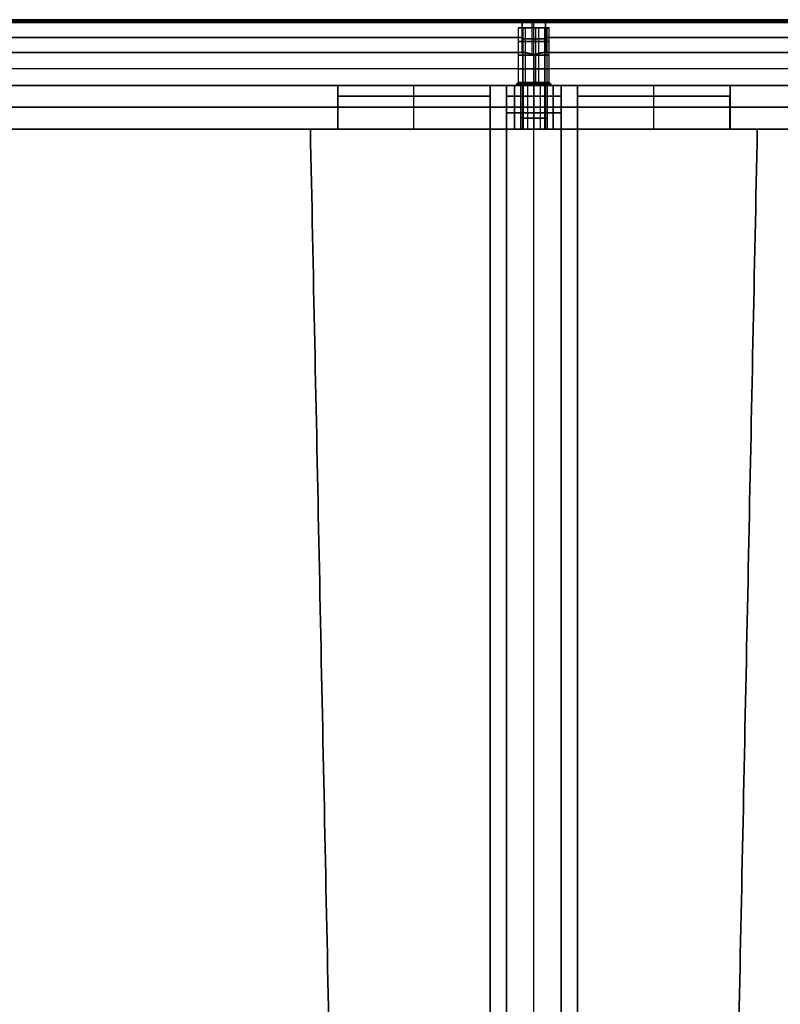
# Model space of a CAD drawing. Header units: millimetres. Extents: x -458 to 459, y -7 to 710.
# Tile 12 of 14: x -94 to 45, y 530 to 710. Entities that reach past the tile are written whole.
import ezdxf

# ---------------------------------------------------------------- set-up
doc = ezdxf.new("R2010")
doc.units = ezdxf.units.MM
doc.header["$MEASUREMENT"] = 0
for name, color, linetype in [('IGES LEVEL 10', 7, 'Continuous'), ('IGES LEVEL 3', 7, 'Continuous'), ('IGES LEVEL 8', 7, 'Continuous')]:
    doc.layers.add(name, color=color, linetype=linetype)

msp = doc.modelspace()

# ---------------------------------------------------------------- linework, layer by layer
at = {"layer": 'IGES LEVEL 10', "extrusion": (0, 1, 0)}
for centre, radius, start, end in [((0, 455.38, 709.5), 3, 45, 135), ((0, -455.38, 709.5), 3, 225, 315), ((0, 455.38, 710), 2.5, 45, 135), ((0, -455.38, 710), 2.5, 225, 315), ((0, 200.82, 708.5), 2.85, 225, 45), ((0, -200.82, 708.5), 2.85, 225, 45), ((0, -200.82, 708.5), 2.85, 45, 225), ((0, 200.82, 708.5), 2.85, 45, 225), ((0, 200.82, 698.5), 2.85, 225, 45), ((0, -200.82, 698.5), 2.85, 225, 45), ((0, 200.82, 698.5), 2.85, 45, 225), ((0, -200.82, 698.5), 2.85, 45, 225), ((0, -200.82, 698), 3.35, 225, 45), ((0, 200.82, 698), 3.35, 225, 45), ((0, 200.82, 698), 3.35, 45, 225), ((0, -200.82, 698), 3.35, 45, 225)]:
    msp.add_arc(centre, radius, start, end, dxfattribs=at)
at = {"layer": 'IGES LEVEL 10', "color": 253, "extrusion": (0, 1, 0)}
for centre, radius, start, end in [((0, -455.38, 709.5), 3, 225, 315), ((0, 455.38, 709.5), 3, 45, 135), ((0, 455.38, 709.5), 3, 45, 135), ((0, -455.38, 709.5), 3, 225, 315), ((0, -455.38, 709.75), 2.75, 225, 315), ((0, 455.38, 709.75), 2.75, 45, 135), ((0, -455.38, 710), 2.5, 225, 315), ((0, 455.38, 710), 2.5, 45, 135), ((0, -455.38, 710), 2.5, 225, 315), ((0, 455.38, 710), 2.5, 45, 135), ((0, 200.82, 708.5), 2.85, 225, 45), ((0, 200.82, 708.5), 2.85, 225, 45), ((0, -200.82, 708.5), 2.85, 225, 45), ((0, -200.82, 708.5), 2.85, 225, 45), ((0, 200.82, 708.5), 2.85, 45, 225), ((0, -200.82, 708.5), 2.85, 45, 225), ((0, -200.82, 708.5), 2.85, 45, 225), ((0, 200.82, 708.5), 2.85, 45, 225), ((0, 200.82, 706), 2.85, 225, 45), ((0, -200.82, 706), 2.85, 225, 45), ((0, 455.38, 706.51), 3, 45, 135), ((0, -455.38, 706.51), 3, 225, 315), ((0, -200.82, 706), 2.85, 45, 225), ((0, 200.82, 706), 2.85, 45, 225), ((0, 200.82, 703.5), 2.85, 225, 45), ((0, -200.82, 703.5), 2.85, 225, 45), ((0, -200.82, 703.5), 2.85, 45, 225), ((0, 200.82, 703.5), 2.85, 45, 225), ((0, 200.82, 701), 2.85, 225, 45), ((0, -200.82, 701), 2.85, 225, 45), ((0, -200.82, 701), 2.85, 45, 225), ((0, 200.82, 701), 2.85, 45, 225), ((0, -200.82, 698.5), 2.85, 225, 45), ((0, -200.82, 698.5), 2.85, 225, 45), ((0, 200.82, 698.5), 2.85, 225, 45), ((0, 200.82, 698.5), 2.85, 225, 45), ((0, -200.82, 698.5), 2.85, 45, 225), ((0, 200.82, 698.5), 2.85, 45, 225), ((0, 200.82, 698.5), 2.85, 45, 225), ((0, -200.82, 698.5), 2.85, 45, 225), ((0, -200.82, 698), 3.35, 225, 45), ((0, -200.82, 698), 3.35, 225, 45), ((0, 200.82, 698), 3.35, 225, 45), ((0, 200.82, 698), 3.35, 225, 45), ((0, -200.82, 698.13), 3.22, 225, 45), ((0, 200.82, 698.13), 3.22, 225, 45), ((0, -200.82, 698.25), 3.1, 225, 45), ((0, 200.82, 698.25), 3.1, 225, 45), ((0, -200.82, 698.38), 2.98, 225, 45), ((0, 200.82, 698.38), 2.98, 225, 45), ((0, 200.82, 698), 3.35, 45, 225), ((0, -200.82, 698), 3.35, 45, 225), ((0, 200.82, 698), 3.35, 45, 225), ((0, -200.82, 698), 3.35, 45, 225), ((0, 200.82, 698.13), 3.22, 45, 225), ((0, -200.82, 698.13), 3.22, 45, 225), ((0, 200.82, 698.25), 3.1, 45, 225), ((0, -200.82, 698.25), 3.1, 45, 225), ((0, 200.82, 698.38), 2.98, 45, 225), ((0, -200.82, 698.38), 2.98, 45, 225)]:
    msp.add_arc(centre, radius, start, end, dxfattribs=at)
at = {"layer": 'IGES LEVEL 10'}
for points in [[(-457.5, 709.5, 2.12), (-229.81, 709.5, 229.81), (-2.12, 709.5, 457.5)], [(-2.12, 709.5, -457.5), (-229.81, 709.5, -229.81), (-457.5, 709.5, -2.12)], [(-457.14, 710, 1.77), (-229.46, 710, 229.46), (-1.77, 710, 457.14)], [(-1.77, 710, -457.14), (-229.46, 710, -229.46), (-457.14, 710, -1.77)], [(-1.77, 710, -457.14), (-1.94, 709.75, -457.32), (-2.12, 709.5, -457.5)], [(-1.77, 710, 457.14), (-1.94, 709.75, 457.32), (-2.12, 709.5, 457.5)], [(-2.12, 709.5, 457.5), (-2.12, 706.75, 457.5), (-2.12, 704, 457.5)], [(-2.12, 704, -457.5), (-2.12, 706.75, -457.5), (-2.12, 709.5, -457.5)], [(2.12, 709.5, -457.5), (1.94, 709.75, -457.32), (1.77, 710, -457.14)], [(2.12, 709.5, 457.5), (1.94, 709.75, 457.32), (1.77, 710, 457.14)], [(1.77, 710, 457.14), (229.46, 710, 229.46), (457.14, 710, 1.77)], [(457.14, 710, -1.77), (229.46, 710, -229.46), (1.77, 710, -457.14)], [(2.12, 709.5, 457.5), (229.81, 709.5, 229.81), (457.5, 709.5, 2.12)], [(2.12, 704, 457.5), (2.12, 706.75, 457.5), (2.12, 709.5, 457.5)], [(2.12, 709.5, -457.5), (2.12, 706.75, -457.5), (2.12, 704, -457.5)], [(457.5, 709.5, -2.12), (229.81, 709.5, -229.81), (2.12, 709.5, -457.5)], [(-2.02, 708.5, -198.8), (-2.02, 703.5, -198.8), (-2.02, 698.5, -198.8)], [(-2.02, 708.5, 202.83), (-2.02, 703.5, 202.83), (-2.02, 698.5, 202.83)], [(2.02, 698.5, -202.83), (2.02, 703.5, -202.83), (2.02, 708.5, -202.83)], [(2.02, 698.5, 198.8), (2.02, 703.5, 198.8), (2.02, 708.5, 198.8)], [(-2.12, 704, 457.5), (-229.81, 704, 229.81), (-457.5, 704, 2.12)], [(-457.5, 704, -2.12), (-229.81, 704, -229.81), (-2.12, 704, -457.5)], [(457.5, 704, 2.12), (229.81, 704, 229.81), (2.12, 704, 457.5)], [(2.12, 704, -457.5), (229.81, 704, -229.81), (457.5, 704, -2.12)], [(0, 698, -442.65), (0, 700.78, -450.51), (0, 703.56, -458.38)], [(0, 703.56, 458.38), (0, 700.78, 450.51), (0, 698, 442.65)], [(-2.02, 698.5, 202.83), (-2.19, 698.25, 203.01), (-2.37, 698, 203.19)], [(-2.02, 698.5, -198.8), (-2.19, 698.25, -198.63), (-2.37, 698, -198.45)], [(2.37, 698, 198.45), (2.19, 698.25, 198.63), (2.02, 698.5, 198.8)], [(2.37, 698, -203.19), (2.19, 698.25, -203.01), (2.02, 698.5, -202.83)], [(0, 698, -442.65), (-221.32, 698, -221.32), (-442.65, 698)], [(-442.65, 698), (-221.32, 698, 221.32), (0, 698, 442.65)], [(442.65, 698), (221.32, 698, -221.32), (0, 698, -442.65)], [(0, 698, 442.65), (221.32, 698, 221.32), (442.65, 698)]]:
    msp.add_open_spline(points, degree=2, dxfattribs=at)
at = {"layer": 'IGES LEVEL 10', "color": 253}
for points in [[(-2.12, 709.5, -457.5), (-229.81, 709.5, -229.81), (-457.5, 709.5, -2.12)], [(-457.5, 709.5, 2.12), (-229.81, 709.5, 229.81), (-2.12, 709.5, 457.5)], [(-457.5, 709.5, 2.12), (-229.81, 709.5, 229.81), (-2.12, 709.5, 457.5)], [(-2.12, 709.5, -457.5), (-229.81, 709.5, -229.81), (-457.5, 709.5, -2.12)], [(-1.94, 709.75, -457.32), (-229.63, 709.75, -229.63), (-457.32, 709.75, -1.94)], [(-1.94, 709.75, 457.32), (-229.63, 709.75, 229.63), (-457.32, 709.75, 1.94)], [(-457.14, 710, -1.77), (-229.46, 710, -229.46), (-1.77, 710, -457.14)], [(-1.77, 710, 457.14), (-229.46, 710, 229.46), (-457.14, 710, 1.77)], [(-1.77, 710, -457.14), (-229.46, 710, -229.46), (-457.14, 710, -1.77)], [(-457.14, 710, 1.77), (-229.46, 710, 229.46), (-1.77, 710, 457.14)], [(-229.46, 710, 229.46), (0, 710), (229.46, 710, -229.46)], [(229.46, 710, 229.46), (0, 710), (-229.46, 710, -229.46)], [(-2.12, 709.5, -457.5), (-1.94, 709.75, -457.32), (-1.77, 710, -457.14)], [(-1.77, 710, -457.14), (-1.94, 709.75, -457.32), (-2.12, 709.5, -457.5)], [(-2.12, 709.5, 457.5), (-1.94, 709.75, 457.32), (-1.77, 710, 457.14)], [(-1.77, 710, 457.14), (-1.94, 709.75, 457.32), (-2.12, 709.5, 457.5)], [(-2.12, 709.5, 457.5), (-2.12, 706.75, 457.5), (-2.12, 704, 457.5)], [(-2.12, 704, -457.5), (-2.12, 706.75, -457.5), (-2.12, 709.5, -457.5)], [(-2.12, 709.5, 457.5), (-2.12, 706.75, 457.5), (-2.12, 704, 457.5)], [(-2.12, 704, -457.5), (-2.12, 706.75, -457.5), (-2.12, 709.5, -457.5)], [(-0.29, 703.66, -458.36), (-0.29, 706.58, -458.36), (-0.29, 709.5, -458.36)], [(0, 710, -457.88), (0, 709.75, -458.13), (0, 709.5, -458.38)], [(0, 703.56, 458.38), (0, 706.53, 458.38), (0, 709.5, 458.38)], [(0.25, 710, 457.86), (0.27, 709.75, 458.11), (0.29, 709.5, 458.36)], [(1.77, 710, -457.14), (1.94, 709.75, -457.32), (2.12, 709.5, -457.5)], [(2.12, 709.5, -457.5), (1.94, 709.75, -457.32), (1.77, 710, -457.14)], [(1.77, 710, -457.14), (229.46, 710, -229.46), (457.14, 710, -1.77)], [(457.14, 710, 1.77), (229.46, 710, 229.46), (1.77, 710, 457.14)], [(1.77, 710, 457.14), (1.94, 709.75, 457.32), (2.12, 709.5, 457.5)], [(2.12, 709.5, 457.5), (1.94, 709.75, 457.32), (1.77, 710, 457.14)], [(457.14, 710, -1.77), (229.46, 710, -229.46), (1.77, 710, -457.14)], [(1.77, 710, 457.14), (229.46, 710, 229.46), (457.14, 710, 1.77)], [(457.32, 709.75, -1.94), (229.63, 709.75, -229.63), (1.94, 709.75, -457.32)], [(457.32, 709.75, 1.94), (229.63, 709.75, 229.63), (1.94, 709.75, 457.32)], [(457.5, 709.5, -2.12), (229.81, 709.5, -229.81), (2.12, 709.5, -457.5)], [(2.12, 709.5, 457.5), (229.81, 709.5, 229.81), (457.5, 709.5, 2.12)], [(2.12, 704, 457.5), (2.12, 706.75, 457.5), (2.12, 709.5, 457.5)], [(2.12, 709.5, -457.5), (2.12, 706.75, -457.5), (2.12, 704, -457.5)], [(2.12, 709.5, 457.5), (229.81, 709.5, 229.81), (457.5, 709.5, 2.12)], [(2.12, 704, 457.5), (2.12, 706.75, 457.5), (2.12, 709.5, 457.5)], [(457.5, 709.5, -2.12), (229.81, 709.5, -229.81), (2.12, 709.5, -457.5)], [(2.12, 709.5, -457.5), (2.12, 706.75, -457.5), (2.12, 704, -457.5)], [(-2.84, 708.5, 200.54), (-2.84, 703.5, 200.54), (-2.84, 698.5, 200.54)], [(-2.84, 708.5, -201.1), (-2.84, 703.5, -201.1), (-2.84, 698.5, -201.1)], [(2.02, 708.5, 198.8), (0, 708.5, 200.82), (-2.02, 708.5, 202.83)], [(2.02, 708.5, 202.83), (0, 708.5, 200.82), (-2.02, 708.5, 198.8)], [(-2.02, 698.5, 202.83), (-2.02, 703.5, 202.83), (-2.02, 708.5, 202.83)], [(2.02, 708.5, -202.83), (0, 708.5, -200.82), (-2.02, 708.5, -198.8)], [(2.02, 708.5, -198.8), (0, 708.5, -200.82), (-2.02, 708.5, -202.83)], [(-2.02, 698.5, -198.8), (-2.02, 703.5, -198.8), (-2.02, 708.5, -198.8)], [(-2.02, 708.5, -198.8), (-2.02, 703.5, -198.8), (-2.02, 698.5, -198.8)], [(-2.02, 708.5, 202.83), (-2.02, 703.5, 202.83), (-2.02, 698.5, 202.83)], [(-1.58, 708.5, 198.45), (-1.58, 703.5, 198.45), (-1.58, 698.5, 198.45)], [(-1.58, 708.5, -203.19), (-1.58, 703.5, -203.19), (-1.58, 698.5, -203.19)], [(0.28, 708.5, -197.98), (0.28, 703.5, -197.98), (0.28, 698.5, -197.98)], [(0.28, 708.5, 203.65), (0.28, 703.5, 203.65), (0.28, 698.5, 203.65)], [(0.83, 708.5, 198.09), (0.83, 703.5, 198.09), (0.83, 698.5, 198.09)], [(0.83, 708.5, -203.55), (0.83, 703.5, -203.55), (0.83, 698.5, -203.55)], [(2.02, 708.5, 198.8), (2.02, 703.5, 198.8), (2.02, 698.5, 198.8)], [(2.02, 708.5, -202.83), (2.02, 703.5, -202.83), (2.02, 698.5, -202.83)], [(2.02, 698.5, -202.83), (2.02, 703.5, -202.83), (2.02, 708.5, -202.83)], [(2.02, 698.5, 198.8), (2.02, 703.5, 198.8), (2.02, 708.5, 198.8)], [(2.37, 708.5, -199.23), (2.37, 703.5, -199.23), (2.37, 698.5, -199.23)], [(2.37, 708.5, 202.4), (2.37, 703.5, 202.4), (2.37, 698.5, 202.4)], [(2.73, 708.5, -201.65), (2.73, 703.5, -201.65), (2.73, 698.5, -201.65)], [(2.73, 708.5, 199.99), (2.73, 703.5, 199.99), (2.73, 698.5, 199.99)], [(-457.5, 706.75, 2.12), (-229.81, 706.75, 229.81), (-2.12, 706.75, 457.5)], [(-2.12, 706.75, -457.5), (-229.81, 706.75, -229.81), (-457.5, 706.75, -2.12)], [(2.12, 706.75, 457.5), (229.81, 706.75, 229.81), (457.5, 706.75, 2.12)], [(457.5, 706.75, -2.12), (229.81, 706.75, -229.81), (2.12, 706.75, -457.5)], [(-2.12, 704, -457.5), (-229.81, 704, -229.81), (-457.5, 704, -2.12)], [(-457.5, 704, 2.12), (-229.81, 704, 229.81), (-2.12, 704, 457.5)], [(-2.12, 704, 457.5), (-229.81, 704, 229.81), (-457.5, 704, 2.12)], [(-457.5, 704, -2.12), (-229.81, 704, -229.81), (-2.12, 704, -457.5)], [(457.5, 704, -2.12), (229.81, 704, -229.81), (2.12, 704, -457.5)], [(2.12, 704, 457.5), (229.81, 704, 229.81), (457.5, 704, 2.12)], [(457.5, 704, 2.12), (229.81, 704, 229.81), (2.12, 704, 457.5)], [(2.12, 704, -457.5), (229.81, 704, -229.81), (457.5, 704, -2.12)], [(0, 703.56, -458.38), (0, 700.78, -450.51), (0, 698, -442.65)], [(0, 698, 442.65), (0, 700.78, 450.51), (0, 703.56, 458.38)], [(0, 698, -442.65), (0, 700.78, -450.51), (0, 703.56, -458.38)], [(0, 703.56, 458.38), (0, 700.78, 450.51), (0, 698, 442.65)], [(0, 701, -451.13), (-225.57, 701, -225.57), (-451.13, 701, 0)], [(0, 701, 451.13), (-225.57, 701, 225.57), (-451.13, 701, 0)], [(451.13, 701, 0), (225.57, 701, -225.57), (0, 701, -451.13)], [(451.13, 701, 0), (225.57, 701, 225.57), (0, 701, 451.13)], [(-2.84, 698.5, -201.1), (-3.09, 698.25, -201.12), (-3.33, 698, -201.15)], [(-2.84, 698.5, 200.54), (-3.09, 698.25, 200.51), (-3.33, 698, 200.49)], [(-2.37, 698, -198.45), (-2.19, 698.25, -198.63), (-2.02, 698.5, -198.8)], [(-2.37, 698, 203.19), (-2.19, 698.25, 203.01), (-2.02, 698.5, 202.83)], [(-2.02, 698.5, 202.83), (-2.19, 698.25, 203.01), (-2.37, 698, 203.19)], [(-2.02, 698.5, -198.8), (-2.19, 698.25, -198.63), (-2.37, 698, -198.45)], [(-1.58, 698.5, -203.19), (-1.72, 698.25, -203.4), (-1.86, 698, -203.6)], [(-1.58, 698.5, 198.45), (-1.72, 698.25, 198.24), (-1.86, 698, 198.03)], [(0.28, 698.5, 203.65), (0.3, 698.25, 203.9), (0.33, 698, 204.15)], [(0.28, 698.5, -197.98), (0.3, 698.25, -197.73), (0.33, 698, -197.48)], [(0.83, 698.5, -203.55), (0.9, 698.25, -203.78), (0.97, 698, -204.02)], [(0.83, 698.5, 198.09), (0.9, 698.25, 197.85), (0.97, 698, 197.61)], [(2.02, 698.5, -202.83), (2.19, 698.25, -203.01), (2.37, 698, -203.19)], [(2.02, 698.5, 198.8), (2.19, 698.25, 198.63), (2.37, 698, 198.45)], [(2.37, 698, 198.45), (2.19, 698.25, 198.63), (2.02, 698.5, 198.8)], [(2.37, 698, -203.19), (2.19, 698.25, -203.01), (2.02, 698.5, -202.83)], [(2.37, 698.5, 202.4), (2.58, 698.25, 202.54), (2.79, 698, 202.68)], [(2.37, 698.5, -199.23), (2.58, 698.25, -199.1), (2.79, 698, -198.96)], [(2.73, 698.5, 199.99), (2.97, 698.25, 199.92), (3.21, 698, 199.85)], [(2.73, 698.5, -201.65), (2.97, 698.25, -201.72), (3.21, 698, -201.79)], [(-442.65, 698), (-221.32, 698, -221.32), (0, 698, -442.65)], [(0, 698, 442.65), (-221.32, 698, 221.32), (-442.65, 698)], [(0, 698, -442.65), (-221.32, 698, -221.32), (-442.65, 698)], [(-442.65, 698), (-221.32, 698, 221.32), (0, 698, 442.65)], [(-98.04, 698, 98.04), (0, 698), (98.04, 698, -98.04)], [(98.04, 698, 98.04), (0, 698), (-98.04, 698, -98.04)], [(0, 698, -442.65), (221.32, 698, -221.32), (442.65, 698)], [(442.65, 698), (221.32, 698, 221.32), (0, 698, 442.65)], [(0, 698, 442.65), (221.32, 698, 221.32), (442.65, 698)], [(442.65, 698), (221.32, 698, -221.32), (0, 698, -442.65)]]:
    msp.add_open_spline(points, degree=2, dxfattribs=at)
at = {"layer": 'IGES LEVEL 10'}
for points in [[(0, 703.56, -458.38), (-0.81, 703.85, -458.38), (-1.55, 704, -458.07), (-2.12, 704, -457.5)], [(-2.12, 704, 457.5), (-1.55, 704, 458.07), (-0.81, 703.85, 458.38), (0, 703.56, 458.38)], [(2.12, 704, -457.5), (1.55, 704, -458.07), (0.81, 703.85, -458.38), (0, 703.56, -458.38)], [(0, 703.56, 458.38), (0.81, 703.85, 458.38), (1.55, 704, 458.07), (2.12, 704, 457.5)]]:
    msp.add_rational_spline(points, [1, 0.949253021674, 0.949253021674, 1], degree=3, dxfattribs=at)
at = {"layer": 'IGES LEVEL 10', "color": 253}
for points in [[(-2.12, 704, 457.5), (-1.55, 704, 458.07), (-0.81, 703.85, 458.38), (0, 703.56, 458.38)], [(0, 703.56, -458.38), (-0.81, 703.85, -458.38), (-1.55, 704, -458.07), (-2.12, 704, -457.5)], [(0, 703.56, -458.38), (-0.81, 703.85, -458.38), (-1.55, 704, -458.07), (-2.12, 704, -457.5)], [(-2.12, 704, 457.5), (-1.55, 704, 458.07), (-0.81, 703.85, 458.38), (0, 703.56, 458.38)], [(0, 703.56, 458.38), (0.81, 703.85, 458.38), (1.55, 704, 458.07), (2.12, 704, 457.5)], [(2.12, 704, -457.5), (1.55, 704, -458.07), (0.81, 703.85, -458.38), (0, 703.56, -458.38)], [(2.12, 704, -457.5), (1.55, 704, -458.07), (0.81, 703.85, -458.38), (0, 703.56, -458.38)], [(0, 703.56, 458.38), (0.81, 703.85, 458.38), (1.55, 704, 458.07), (2.12, 704, 457.5)]]:
    msp.add_rational_spline(points, [1, 0.949253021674, 0.949253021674, 1], degree=3, dxfattribs=at)
at = {"layer": 'IGES LEVEL 3'}
for points in [[(-35.83, 690, -5), (-35.83, 693, -5), (-35.83, 696, -5)], [(-35.83, 696, 5), (-35.83, 693, 5), (-35.83, 690, 5)], [(-35.83, 696, -5), (-21.92, 696, -5), (-8, 696, -5)], [(-35.83, 696, 5), (-35.83, 696), (-35.83, 696, -5)], [(-8, 696, 5), (-21.92, 696, 5), (-35.83, 696, 5)], [(-8, 696, -5), (-8, 352, -5), (-8, 8, -5)], [(-8, 696, 5), (-8, 696), (-8, 696, -5)], [(-8, 8, 5), (-8, 352, 5), (-8, 696, 5)], [(-5, 696, -35.83), (-5, 693, -35.83), (-5, 690, -35.83)], [(-5, 696, -35.83), (0, 696, -35.83), (5, 696, -35.83)], [(-5, 696, -8), (-5, 696, -21.92), (-5, 696, -35.83)], [(-5, 696, -8), (0, 696, -8), (5, 696, -8)], [(-5, 8, -8), (-5, 352, -8), (-5, 696, -8)], [(-5, 690, 35.83), (-5, 693, 35.83), (-5, 696, 35.83)], [(-5, 696, 35.83), (-5, 696, 21.92), (-5, 696, 8)], [(5, 696, 35.83), (0, 696, 35.83), (-5, 696, 35.83)], [(-5, 696, 8), (-5, 352, 8), (-5, 8, 8)], [(5, 696, 8), (0, 696, 8), (-5, 696, 8)], [(5, 690, -35.83), (5, 693, -35.83), (5, 696, -35.83)], [(5, 696, -35.83), (5, 696, -21.92), (5, 696, -8)], [(5, 696, -8), (5, 352, -8), (5, 8, -8)], [(5, 696, 35.83), (5, 693, 35.83), (5, 690, 35.83)], [(5, 696, 8), (5, 696, 21.92), (5, 696, 35.83)], [(5, 8, 8), (5, 352, 8), (5, 696, 8)], [(35.83, 696, 5), (21.92, 696, 5), (8, 696, 5)], [(8, 696, -5), (21.92, 696, -5), (35.83, 696, -5)], [(8, 696, 5), (8, 352, 5), (8, 8, 5)], [(8, 696, -5), (8, 696), (8, 696, 5)], [(8, 8, -5), (8, 352, -5), (8, 696, -5)], [(35.83, 690, 5), (35.83, 693, 5), (35.83, 696, 5)], [(35.83, 696, -5), (35.83, 693, -5), (35.83, 690, -5)], [(35.83, 696, -5), (35.83, 696), (35.83, 696, 5)], [(-28, 66.96, -5), (-34.42, 378.48, -5), (-40.83, 690, -5)], [(-40.83, 690, 5), (-34.42, 378.48, 5), (-28, 66.96, 5)], [(-40.83, 690, -5), (-38.33, 690, -5), (-35.83, 690, -5)], [(-40.83, 690, 5), (-40.83, 690), (-40.83, 690, -5)], [(-35.83, 690, 5), (-38.33, 690, 5), (-40.83, 690, 5)], [(-35.83, 690, -5), (-35.83, 690), (-35.83, 690, 5)], [(-5, 690, -40.83), (-5, 378.48, -34.42), (-5, 66.96, -28)], [(-5, 690, -40.83), (0, 690, -40.83), (5, 690, -40.83)], [(-5, 690, -35.83), (-5, 690, -38.33), (-5, 690, -40.83)], [(5, 690, -35.83), (0, 690, -35.83), (-5, 690, -35.83)], [(-5, 66.96, 28), (-5, 378.48, 34.42), (-5, 690, 40.83)], [(-5, 690, 40.83), (-5, 690, 38.33), (-5, 690, 35.83)], [(5, 690, 40.83), (0, 690, 40.83), (-5, 690, 40.83)], [(-5, 690, 35.83), (0, 690, 35.83), (5, 690, 35.83)], [(5, 66.96, -28), (5, 378.48, -34.42), (5, 690, -40.83)], [(5, 690, -40.83), (5, 690, -38.33), (5, 690, -35.83)], [(5, 690, 40.83), (5, 378.48, 34.42), (5, 66.96, 28)], [(5, 690, 35.83), (5, 690, 38.33), (5, 690, 40.83)], [(28, 66.96, 5), (34.42, 378.48, 5), (40.83, 690, 5)], [(40.83, 690, -5), (34.42, 378.48, -5), (28, 66.96, -5)], [(40.83, 690, 5), (38.33, 690, 5), (35.83, 690, 5)], [(35.83, 690, -5), (38.33, 690, -5), (40.83, 690, -5)], [(35.83, 690, 5), (35.83, 690), (35.83, 690, -5)], [(40.83, 690, -5), (40.83, 690), (40.83, 690, 5)]]:
    msp.add_open_spline(points, degree=2, dxfattribs=at)
at = {"layer": 'IGES LEVEL 3', "color": 253}
for points in [[(-8, 696, -5), (-21.92, 696, -5), (-35.83, 696, -5)], [(-35.83, 696, -5), (-35.83, 693, -5), (-35.83, 690, -5)], [(-8, 696, 5), (-21.92, 696, 5), (-35.83, 696, 5)], [(-35.83, 696, 5), (-35.83, 693, 5), (-35.83, 690, 5)], [(-35.83, 690, -5), (-35.83, 693, -5), (-35.83, 696, -5)], [(-35.83, 696, -5), (-35.83, 696), (-35.83, 696, 5)], [(-35.83, 696, 5), (-35.83, 693, 5), (-35.83, 690, 5)], [(-35.83, 690), (-35.83, 693), (-35.83, 696)], [(-35.83, 696, 5), (-35.83, 696), (-35.83, 696, -5)], [(-35.83, 696, -5), (-21.92, 696, -5), (-8, 696, -5)], [(-8, 696, 5), (-21.92, 696, 5), (-35.83, 696, 5)], [(-35.83, 696), (-21.92, 696), (-8, 696)], [(-21.92, 696, 5), (-21.92, 696), (-21.92, 696, -5)], [(-8, 8, -5), (-8, 352, -5), (-8, 696, -5)], [(-8, 8, 5), (-8, 352, 5), (-8, 696, 5)], [(-8, 696, -5), (-8, 696), (-8, 696, 5)], [(-8, 8, 5), (-8, 352, 5), (-8, 696, 5)], [(-8, 696, 5), (-8, 696), (-8, 696, -5)], [(-8, 696, -5), (-8, 352, -5), (-8, 8, -5)], [(-8, 8), (-8, 352), (-8, 696)], [(-5, 8, -8), (-5, 352, -8), (-5, 696, -8)], [(-5, 696, -8), (-5, 696, -21.92), (-5, 696, -35.83)], [(-5, 696, -35.83), (-5, 693, -35.83), (-5, 690, -35.83)], [(5, 696, -35.83), (0, 696, -35.83), (-5, 696, -35.83)], [(-5, 696, -35.83), (-5, 693, -35.83), (-5, 690, -35.83)], [(-5, 696, -35.83), (0, 696, -35.83), (5, 696, -35.83)], [(5, 696, -8), (0, 696, -8), (-5, 696, -8)], [(-5, 696, -8), (-5, 696, -21.92), (-5, 696, -35.83)], [(-5, 696, -21.92), (0, 696, -21.92), (5, 696, -21.92)], [(-5, 8, -8), (-5, 352, -8), (-5, 696, -8)], [(-5, 696, -8), (0, 696, -8), (5, 696, -8)], [(-5, 8, 8), (-5, 352, 8), (-5, 696, 8)], [(-5, 696, 8), (-5, 696, 21.92), (-5, 696, 35.83)], [(-5, 696, 35.83), (-5, 693, 35.83), (-5, 690, 35.83)], [(-5, 690, 35.83), (-5, 693, 35.83), (-5, 696, 35.83)], [(-5, 696, 35.83), (0, 696, 35.83), (5, 696, 35.83)], [(5, 696, 35.83), (0, 696, 35.83), (-5, 696, 35.83)], [(-5, 696, 35.83), (-5, 696, 21.92), (-5, 696, 8)], [(-5, 696, 8), (0, 696, 8), (5, 696, 8)], [(5, 696, 21.92), (0, 696, 21.92), (-5, 696, 21.92)], [(5, 696, 8), (0, 696, 8), (-5, 696, 8)], [(-5, 696, 8), (-5, 352, 8), (-5, 8, 8)], [(0, 690, -35.83), (0, 693, -35.83), (0, 696, -35.83)], [(0, 696, -35.83), (0, 696, -21.92), (0, 696, -8)], [(0, 8, -8), (0, 352, -8), (0, 696, -8)], [(0, 690, 35.83), (0, 693, 35.83), (0, 696, 35.83)], [(0, 696, 35.83), (0, 696, 21.92), (0, 696, 8)], [(0, 8, 8), (0, 352, 8), (0, 696, 8)], [(5, 8, -8), (5, 352, -8), (5, 696, -8)], [(5, 696, -8), (5, 696, -21.92), (5, 696, -35.83)], [(5, 696, -35.83), (5, 693, -35.83), (5, 690, -35.83)], [(5, 690, -35.83), (5, 693, -35.83), (5, 696, -35.83)], [(5, 696, -35.83), (5, 696, -21.92), (5, 696, -8)], [(5, 696, -8), (5, 352, -8), (5, 8, -8)], [(5, 8, 8), (5, 352, 8), (5, 696, 8)], [(5, 696, 8), (5, 696, 21.92), (5, 696, 35.83)], [(5, 696, 35.83), (5, 693, 35.83), (5, 690, 35.83)], [(5, 696, 35.83), (5, 693, 35.83), (5, 690, 35.83)], [(5, 696, 8), (5, 696, 21.92), (5, 696, 35.83)], [(5, 8, 8), (5, 352, 8), (5, 696, 8)], [(8, 8, 5), (8, 352, 5), (8, 696, 5)], [(8, 696, 5), (21.92, 696, 5), (35.83, 696, 5)], [(8, 8, -5), (8, 352, -5), (8, 696, -5)], [(8, 696, -5), (21.92, 696, -5), (35.83, 696, -5)], [(35.83, 696, 5), (21.92, 696, 5), (8, 696, 5)], [(8, 696, 5), (8, 696), (8, 696, -5)], [(8, 696, -5), (21.92, 696, -5), (35.83, 696, -5)], [(35.83, 696), (21.92, 696), (8, 696)], [(8, 8, -5), (8, 352, -5), (8, 696, -5)], [(8, 696, -5), (8, 696), (8, 696, 5)], [(8, 696, 5), (8, 352, 5), (8, 8, 5)], [(8, 8), (8, 352), (8, 696)], [(21.92, 696, -5), (21.92, 696), (21.92, 696, 5)], [(35.83, 696, 5), (35.83, 693, 5), (35.83, 690, 5)], [(35.83, 696, -5), (35.83, 693, -5), (35.83, 690, -5)], [(35.83, 690, 5), (35.83, 693, 5), (35.83, 696, 5)], [(35.83, 696, 5), (35.83, 696), (35.83, 696, -5)], [(35.83, 696, -5), (35.83, 693, -5), (35.83, 690, -5)], [(35.83, 690), (35.83, 693), (35.83, 696)], [(35.83, 696, -5), (35.83, 696), (35.83, 696, 5)], [(-35.83, 693, 5), (-35.83, 693), (-35.83, 693, -5)], [(-5, 693, -35.83), (0, 693, -35.83), (5, 693, -35.83)], [(5, 693, 35.83), (0, 693, 35.83), (-5, 693, 35.83)], [(35.83, 693, -5), (35.83, 693), (35.83, 693, 5)], [(-40.83, 690, -5), (-34.42, 378.48, -5), (-28, 66.96, -5)], [(-35.83, 690, -5), (-38.33, 690, -5), (-40.83, 690, -5)], [(-35.83, 690, 5), (-38.33, 690, 5), (-40.83, 690, 5)], [(-40.83, 690, 5), (-34.42, 378.48, 5), (-28, 66.96, 5)], [(-28, 66.96, -5), (-34.42, 378.48, -5), (-40.83, 690, -5)], [(-40.83, 690, -5), (-40.83, 690), (-40.83, 690, 5)], [(-40.83, 690, 5), (-34.42, 378.48, 5), (-28, 66.96, 5)], [(-28, 66.96), (-34.42, 378.48), (-40.83, 690)], [(-40.83, 690, 5), (-40.83, 690), (-40.83, 690, -5)], [(-40.83, 690, -5), (-38.33, 690, -5), (-35.83, 690, -5)], [(-35.83, 690, 5), (-38.33, 690, 5), (-40.83, 690, 5)], [(-40.83, 690), (-38.33, 690), (-35.83, 690)], [(-38.33, 690, 5), (-38.33, 690), (-38.33, 690, -5)], [(-35.83, 690, 5), (-35.83, 690), (-35.83, 690, -5)], [(-35.83, 690, -5), (-35.83, 690), (-35.83, 690, 5)], [(-5, 690, -35.83), (-5, 690, -38.33), (-5, 690, -40.83)], [(-5, 690, -40.83), (-5, 378.48, -34.42), (-5, 66.96, -28)], [(-5, 690, -35.83), (0, 690, -35.83), (5, 690, -35.83)], [(5, 690, -40.83), (0, 690, -40.83), (-5, 690, -40.83)], [(-5, 690, -40.83), (-5, 378.48, -34.42), (-5, 66.96, -28)], [(-5, 690, -40.83), (0, 690, -40.83), (5, 690, -40.83)], [(5, 690, -35.83), (0, 690, -35.83), (-5, 690, -35.83)], [(-5, 690, -35.83), (-5, 690, -38.33), (-5, 690, -40.83)], [(-5, 690, -38.33), (0, 690, -38.33), (5, 690, -38.33)], [(-5, 690, 40.83), (-5, 378.48, 34.42), (-5, 66.96, 28)], [(-5, 690, 35.83), (-5, 690, 38.33), (-5, 690, 40.83)], [(5, 690, 35.83), (0, 690, 35.83), (-5, 690, 35.83)], [(-5, 66.96, 28), (-5, 378.48, 34.42), (-5, 690, 40.83)], [(-5, 690, 40.83), (0, 690, 40.83), (5, 690, 40.83)], [(5, 690, 40.83), (0, 690, 40.83), (-5, 690, 40.83)], [(-5, 690, 40.83), (-5, 690, 38.33), (-5, 690, 35.83)], [(-5, 690, 35.83), (0, 690, 35.83), (5, 690, 35.83)], [(5, 690, 38.33), (0, 690, 38.33), (-5, 690, 38.33)], [(0, 66.96, -28), (0, 378.48, -34.42), (0, 690, -40.83)], [(0, 690, -40.83), (0, 690, -38.33), (0, 690, -35.83)], [(0, 66.96, 28), (0, 378.48, 34.42), (0, 690, 40.83)], [(0, 690, 40.83), (0, 690, 38.33), (0, 690, 35.83)], [(5, 690, -40.83), (5, 378.48, -34.42), (5, 66.96, -28)], [(5, 690, -35.83), (5, 690, -38.33), (5, 690, -40.83)], [(5, 66.96, -28), (5, 378.48, -34.42), (5, 690, -40.83)], [(5, 690, -40.83), (5, 690, -38.33), (5, 690, -35.83)], [(5, 690, 35.83), (5, 690, 38.33), (5, 690, 40.83)], [(5, 690, 40.83), (5, 378.48, 34.42), (5, 66.96, 28)], [(5, 690, 40.83), (5, 378.48, 34.42), (5, 66.96, 28)], [(5, 690, 35.83), (5, 690, 38.33), (5, 690, 40.83)], [(40.83, 690, 5), (34.42, 378.48, 5), (28, 66.96, 5)], [(40.83, 690, -5), (34.42, 378.48, -5), (28, 66.96, -5)], [(28, 66.96, 5), (34.42, 378.48, 5), (40.83, 690, 5)], [(40.83, 690, -5), (34.42, 378.48, -5), (28, 66.96, -5)], [(28, 66.96), (34.42, 378.48), (40.83, 690)], [(35.83, 690, 5), (38.33, 690, 5), (40.83, 690, 5)], [(35.83, 690, -5), (38.33, 690, -5), (40.83, 690, -5)], [(35.83, 690, -5), (35.83, 690), (35.83, 690, 5)], [(40.83, 690, 5), (38.33, 690, 5), (35.83, 690, 5)], [(35.83, 690, 5), (35.83, 690), (35.83, 690, -5)], [(35.83, 690, -5), (38.33, 690, -5), (40.83, 690, -5)], [(40.83, 690), (38.33, 690), (35.83, 690)], [(38.33, 690, -5), (38.33, 690), (38.33, 690, 5)], [(40.83, 690, 5), (40.83, 690), (40.83, 690, -5)], [(40.83, 690, -5), (40.83, 690), (40.83, 690, 5)]]:
    msp.add_open_spline(points, degree=2, dxfattribs=at)
at = {"layer": 'IGES LEVEL 8', "extrusion": (0, 1, 0)}
for centre, radius, start, end in [((0, 204.8, 698), 5, 45, 135), ((0, -205.32, 698), 5, 270, 315), ((0, 200.82, 698), 2.5, 270, 90), ((0, -200.82, 698), 2.5, 270, 90), ((0, 200.82, 698), 2.5, 90, 270), ((0, -200.82, 698), 2.5, 90, 270), ((0, -205.32, 698), 5, 225, 270), ((0, 204.8, 690), 5, 45, 135), ((0, -205.32, 690), 5, 270, 315), ((0, 200.82, 690), 2.5, 270, 90), ((0, -200.82, 690), 2.5, 270, 90), ((0, 200.82, 690), 2.5, 90, 270), ((0, -200.82, 690), 2.5, 90, 270), ((0, -205.32, 690), 5, 225, 270)]:
    msp.add_arc(centre, radius, start, end, dxfattribs=at)
at = {"layer": 'IGES LEVEL 8', "color": 253, "extrusion": (0, 1, 0)}
for centre, radius, start, end in [((0, 204.8, 698), 5, 45, 135), ((0, 204.8, 698), 5, 45, 135), ((0, -205.32, 698), 5, 270, 315), ((0, -205.32, 698), 5, 270, 315), ((0, -200.82, 698), 2.5, 270, 90), ((0, 200.82, 698), 2.5, 270, 90), ((0, 200.82, 698), 2.5, 270, 90), ((0, -200.82, 698), 2.5, 270, 90), ((0, -200.82, 698), 2.5, 90, 270), ((0, 200.82, 698), 2.5, 90, 270), ((0, -205.32, 698), 5, 225, 270), ((0, -205.32, 698), 5, 225, 270), ((0, -200.82, 698), 2.5, 90, 270), ((0, 200.82, 698), 2.5, 90, 270), ((0, 200.82, 696), 2.5, 270, 90), ((0, -200.82, 696), 2.5, 270, 90), ((0, -200.82, 696), 2.5, 90, 270), ((0, 200.82, 696), 2.5, 90, 270), ((0, 204.8, 694), 5, 45, 135), ((0, -205.32, 694), 5, 270, 315), ((0, 200.82, 694), 2.5, 270, 90), ((0, -200.82, 694), 2.5, 270, 90), ((0, -200.82, 694), 2.5, 90, 270), ((0, 200.82, 694), 2.5, 90, 270), ((0, -205.32, 694), 5, 225, 270), ((0, 200.82, 692), 2.5, 270, 90), ((0, -200.82, 692), 2.5, 270, 90), ((0, -200.82, 692), 2.5, 90, 270), ((0, 200.82, 692), 2.5, 90, 270), ((0, 204.8, 690), 5, 45, 135), ((0, 204.8, 690), 5, 45, 135), ((0, -205.32, 690), 5, 270, 315), ((0, -205.32, 690), 5, 270, 315), ((0, 200.82, 690), 2.5, 270, 90), ((0, -200.82, 690), 2.5, 270, 90), ((0, -200.82, 690), 2.5, 90, 270), ((0, 200.82, 690), 2.5, 90, 270), ((0, -205.32, 690), 5, 225, 270)]:
    msp.add_arc(centre, radius, start, end, dxfattribs=at)
at = {"layer": 'IGES LEVEL 8', "color": 253, "extrusion": (0, 1, 7.95808e-12)}
for start, end in [(270, 90), (90, 270)]:
    msp.add_arc((0, -200.82, 690), 2.5, start, end, dxfattribs=at)
at = {"layer": 'IGES LEVEL 8', "color": 253, "extrusion": (0, 1, -8.41283e-12)}
for start, end in [(270, 90), (90, 270)]:
    msp.add_arc((0, 200.82, 690), 2.5, start, end, dxfattribs=at)
at = {"layer": 'IGES LEVEL 8', "color": 253, "extrusion": (-5.3137e-11, 1, 5.3137e-11)}
msp.add_arc((0, -205.32, 690), 5, 225, 270, dxfattribs=at)
at = {"layer": 'IGES LEVEL 8'}
for points in [[(-3.54, 698, -208.86), (-106.07, 698, -106.33), (-208.6, 698, -3.8)], [(-208.6, 698, 3.28), (-106.07, 698, 105.81), (-3.54, 698, 208.34)], [(-35.84, 698, 5), (-35.84, 694, 5), (-35.84, 690, 5)], [(-35.84, 690, -5), (-35.84, 694, -5), (-35.84, 698, -5)], [(-35.84, 698, -5), (-21.92, 698, -5), (-8, 698, -5)], [(-35.84, 698, 5), (-35.84, 698), (-35.84, 698, -5)], [(-8, 698, 5), (-21.92, 698, 5), (-35.84, 698, 5)], [(-8, 698, -5), (-8, 694, -5), (-8, 690, -5)], [(-8, 698, 5), (-8, 694, 5), (-8, 690, 5)], [(-8, 698, -5), (-8, 698), (-8, 698, 5)], [(-5, 698, 35.84), (-5, 694, 35.84), (-5, 690, 35.84)], [(-5, 690, 8), (-5, 694, 8), (-5, 698, 8)], [(-5, 698, -8), (-5, 694, -8), (-5, 690, -8)], [(-5, 698, -35.84), (-5, 694, -35.84), (-5, 690, -35.84)], [(5, 698, -8), (0, 698, -8), (-5, 698, -8)], [(-5, 698, -35.84), (0, 698, -35.84), (5, 698, -35.84)], [(-5, 698, -8), (-5, 698, -21.92), (-5, 698, -35.84)], [(-5, 698, 8), (0, 698, 8), (5, 698, 8)], [(-5, 698, 35.84), (-5, 698, 21.92), (-5, 698, 8)], [(5, 698, 35.84), (0, 698, 35.84), (-5, 698, 35.84)], [(-3.54, 698, 208.34), (-3.54, 694, 208.34), (-3.54, 690, 208.34)], [(-3.54, 690, -208.86), (-3.54, 694, -208.86), (-3.54, 698, -208.86)], [(0, 698, -210.32), (0, 694, -210.32), (0, 690, -210.32)], [(0, 690, 203.32), (0, 694, 203.32), (0, 698, 203.32)], [(0, 698, 198.32), (0, 694, 198.32), (0, 690, 198.32)], [(0, 690, -198.32), (0, 694, -198.32), (0, 698, -198.32)], [(0, 698, -203.32), (0, 694, -203.32), (0, 690, -203.32)], [(3.54, 698, -208.86), (3.54, 694, -208.86), (3.54, 690, -208.86)], [(3.54, 690, 208.34), (3.54, 694, 208.34), (3.54, 698, 208.34)], [(208.6, 698, -3.8), (106.07, 698, -106.33), (3.54, 698, -208.86)], [(3.54, 698, 208.34), (106.07, 698, 105.81), (208.6, 698, 3.28)], [(5, 698, 8), (5, 694, 8), (5, 690, 8)], [(5, 698, 35.84), (5, 694, 35.84), (5, 690, 35.84)], [(5, 698, -8), (5, 694, -8), (5, 690, -8)], [(5, 690, -35.84), (5, 694, -35.84), (5, 698, -35.84)], [(5, 698, -35.84), (5, 698, -21.92), (5, 698, -8)], [(5, 698, 8), (5, 698, 21.92), (5, 698, 35.84)], [(8, 698, -5), (8, 694, -5), (8, 690, -5)], [(8, 690, 5), (8, 694, 5), (8, 698, 5)], [(8, 698, -5), (21.92, 698, -5), (35.84, 698, -5)], [(8, 698, 5), (8, 698), (8, 698, -5)], [(35.84, 698, 5), (21.92, 698, 5), (8, 698, 5)], [(35.84, 698, -5), (35.84, 694, -5), (35.84, 690, -5)], [(35.84, 698, 5), (35.84, 694, 5), (35.84, 690, 5)], [(35.84, 698, -5), (35.84, 698), (35.84, 698, 5)], [(-3.54, 690, -208.86), (-106.07, 690, -106.33), (-208.6, 690, -3.8)], [(-208.6, 690, 3.28), (-106.07, 690, 105.81), (-3.54, 690, 208.34)], [(-35.84, 690, 5), (-35.84, 690), (-35.84, 690, -5)], [(-8, 690, 5), (-21.92, 690, 5), (-35.84, 690, 5)], [(-35.84, 690, -5), (-21.92, 690, -5), (-8, 690, -5)], [(-8, 690, -5), (-8, 690), (-8, 690, 5)], [(-5, 690, -35.84), (0, 690, -35.84), (5, 690, -35.84)], [(-5, 690, -8), (-5, 690, -21.92), (-5, 690, -35.84)], [(5, 690, -8), (0, 690, -8), (-5, 690, -8)], [(-5, 690, 35.84), (-5, 690, 21.92), (-5, 690, 8)], [(5, 690, 35.84), (0, 690, 35.84), (-5, 690, 35.84)], [(-5, 690, 8), (0, 690, 8), (5, 690, 8)], [(208.6, 690, -3.8), (106.07, 690, -106.33), (3.54, 690, -208.86)], [(3.54, 690, 208.34), (106.07, 690, 105.81), (208.6, 690, 3.28)], [(5, 690, -35.84), (5, 690, -21.92), (5, 690, -8)], [(5, 690, 8), (5, 690, 21.92), (5, 690, 35.84)], [(35.84, 690, 5), (21.92, 690, 5), (8, 690, 5)], [(8, 690, -5), (21.92, 690, -5), (35.84, 690, -5)], [(8, 690, 5), (8, 690), (8, 690, -5)], [(35.84, 690, -5), (35.84, 690), (35.84, 690, 5)]]:
    msp.add_open_spline(points, degree=2, dxfattribs=at)
at = {"layer": 'IGES LEVEL 8', "color": 253}
for points in [[(-3.54, 698, -208.86), (-106.07, 698, -106.33), (-208.6, 698, -3.8)], [(-208.6, 698, 3.28), (-106.07, 698, 105.81), (-3.54, 698, 208.34)], [(-208.6, 698, 3.28), (-106.07, 698, 105.81), (-3.54, 698, 208.34)], [(-3.54, 698, -208.86), (-106.07, 698, -106.33), (-208.6, 698, -3.8)], [(-198.33, 698, -0.26), (-117.08, 698, -0.26), (-35.84, 698, -0.26)], [(-8, 698, -5), (-21.92, 698, -5), (-35.84, 698, -5)], [(-35.84, 698, -5), (-35.84, 694, -5), (-35.84, 690, -5)], [(-35.84, 690, 5), (-35.84, 694, 5), (-35.84, 698, 5)], [(-35.84, 698, 5), (-21.92, 698, 5), (-8, 698, 5)], [(-35.84, 690, -5), (-35.84, 694, -5), (-35.84, 698, -5)], [(-35.84, 698, -5), (-35.84, 698), (-35.84, 698, 5)], [(-35.84, 698, 5), (-35.84, 694, 5), (-35.84, 690, 5)], [(-35.84, 690), (-35.84, 694), (-35.84, 698)], [(-8, 698, 5), (-21.92, 698, 5), (-35.84, 698, 5)], [(-35.84, 698, 5), (-35.84, 698), (-35.84, 698, -5)], [(-35.84, 698, -5), (-21.92, 698, -5), (-8, 698, -5)], [(-21.92, 690, -5), (-21.92, 694, -5), (-21.92, 698, -5)], [(-21.92, 690, 5), (-21.92, 694, 5), (-21.92, 698, 5)], [(-8, 690, -5), (-8, 694, -5), (-8, 698, -5)], [(-8, 690, 5), (-8, 694, 5), (-8, 698, 5)], [(-8, 698, 5), (-8, 698), (-8, 698, -5)], [(-8, 698, -5), (-8, 694, -5), (-8, 690, -5)], [(-8, 690), (-8, 694), (-8, 698)], [(-8, 698, 5), (-8, 694, 5), (-8, 690, 5)], [(-8, 698, -5), (-8, 698), (-8, 698, 5)], [(-8, 698, -0.26), (0, 698, -0.26), (8, 698, -0.26)], [(5, 698, 8), (0, 698, 8), (-5, 698, 8)], [(-5, 698, 8), (-5, 694, 8), (-5, 690, 8)], [(-5, 690, 35.84), (-5, 694, 35.84), (-5, 698, 35.84)], [(-5, 698, 35.84), (0, 698, 35.84), (5, 698, 35.84)], [(-5, 690, 8), (-5, 694, 8), (-5, 698, 8)], [(-5, 698, 8), (-5, 698, 21.92), (-5, 698, 35.84)], [(-5, 698, 35.84), (-5, 694, 35.84), (-5, 690, 35.84)], [(-5, 690, 21.92), (-5, 694, 21.92), (-5, 698, 21.92)], [(-5, 690, -8), (-5, 694, -8), (-5, 698, -8)], [(-5, 698, -8), (0, 698, -8), (5, 698, -8)], [(-5, 690, -35.84), (-5, 694, -35.84), (-5, 698, -35.84)], [(-5, 698, -35.84), (-5, 698, -21.92), (-5, 698, -8)], [(-5, 698, -8), (-5, 694, -8), (-5, 690, -8)], [(-5, 690, -21.92), (-5, 694, -21.92), (-5, 698, -21.92)], [(5, 698, -35.84), (0, 698, -35.84), (-5, 698, -35.84)], [(-5, 698, -35.84), (-5, 694, -35.84), (-5, 690, -35.84)], [(5, 698, 35.84), (0, 698, 35.84), (-5, 698, 35.84)], [(-5, 698, 35.84), (-5, 698, 21.92), (-5, 698, 8)], [(-5, 698, 8), (0, 698, 8), (5, 698, 8)], [(-5, 698, -8), (-5, 698, -21.92), (-5, 698, -35.84)], [(-5, 698, -35.84), (0, 698, -35.84), (5, 698, -35.84)], [(5, 698, -8), (0, 698, -8), (-5, 698, -8)], [(-3.54, 690, -208.86), (-3.54, 694, -208.86), (-3.54, 698, -208.86)], [(-3.54, 698, 208.34), (-3.54, 694, 208.34), (-3.54, 690, 208.34)], [(-3.54, 698, 208.34), (-3.54, 694, 208.34), (-3.54, 690, 208.34)], [(-3.54, 690, -208.86), (-3.54, 694, -208.86), (-3.54, 698, -208.86)], [(-2.45, 698, 201.31), (-2.45, 694, 201.31), (-2.45, 690, 201.31)], [(-2.45, 698, -200.33), (-2.45, 694, -200.33), (-2.45, 690, -200.33)], [(-2.14, 698, -209.84), (-2.14, 694, -209.84), (-2.14, 690, -209.84)], [(-1.93, 698, 199.23), (-1.93, 694, 199.23), (-1.93, 690, 199.23)], [(-1.93, 698, -202.4), (-1.93, 694, -202.4), (-1.93, 690, -202.4)], [(-1.18, 698, 203.02), (-1.18, 694, 203.02), (-1.18, 690, 203.02)], [(-1.18, 698, -198.61), (-1.18, 694, -198.61), (-1.18, 690, -198.61)], [(0, 698, -198.32), (0, 694, -198.32), (0, 690, -198.32)], [(0, 690, -203.32), (0, 694, -203.32), (0, 698, -203.32)], [(0, 690, 8), (0, 694, 8), (0, 698, 8)], [(0, 690, 35.84), (0, 694, 35.84), (0, 698, 35.84)], [(0, 690, -8), (0, 694, -8), (0, 698, -8)], [(0, 690, -35.84), (0, 694, -35.84), (0, 698, -35.84)], [(0, 698, 203.32), (0, 694, 203.32), (0, 690, 203.32)], [(0, 690, 198.32), (0, 694, 198.32), (0, 698, 198.32)], [(0, 690, -210.32), (0, 694, -210.32), (0, 698, -210.32)], [(0, 698, 209.8), (0, 694, 209.8), (0, 690, 209.8)], [(0, 698, -210.32), (0, 698, -206.82), (0, 698, -203.32)], [(0, 698, -198.32), (0, 698, -117.08), (0, 698, -35.84)], [(0, 698, -8), (0, 698, 0), (0, 698, 8)], [(0, 698, 35.84), (0, 698, 117.08), (0, 698, 198.32)], [(0, 698, 203.32), (0, 698, 206.56), (0, 698, 209.8)], [(0, 698, -210.32), (0, 694, -210.32), (0, 690, -210.32)], [(0, 698, 198.32), (0, 694, 198.32), (0, 690, 198.32)], [(0, 690, 203.32), (0, 694, 203.32), (0, 698, 203.32)], [(0, 698, -203.32), (0, 694, -203.32), (0, 690, -203.32)], [(0, 690, -198.32), (0, 694, -198.32), (0, 698, -198.32)], [(1.18, 698, -198.61), (1.18, 694, -198.61), (1.18, 690, -198.61)], [(1.18, 698, 203.02), (1.18, 694, 203.02), (1.18, 690, 203.02)], [(1.93, 698, -202.4), (1.93, 694, -202.4), (1.93, 690, -202.4)], [(1.93, 698, 199.23), (1.93, 694, 199.23), (1.93, 690, 199.23)], [(2.14, 698, -209.84), (2.14, 694, -209.84), (2.14, 690, -209.84)], [(2.45, 698, -200.33), (2.45, 694, -200.33), (2.45, 690, -200.33)], [(2.45, 698, 201.31), (2.45, 694, 201.31), (2.45, 690, 201.31)], [(3.54, 698, -208.86), (3.54, 694, -208.86), (3.54, 690, -208.86)], [(208.6, 698, -3.8), (106.07, 698, -106.33), (3.54, 698, -208.86)], [(3.54, 698, -208.86), (3.54, 694, -208.86), (3.54, 690, -208.86)], [(3.54, 690, 208.34), (3.54, 694, 208.34), (3.54, 698, 208.34)], [(3.54, 698, 208.34), (106.07, 698, 105.81), (208.6, 698, 3.28)], [(3.54, 690, 208.34), (3.54, 694, 208.34), (3.54, 698, 208.34)], [(3.54, 698, 208.34), (106.07, 698, 105.81), (208.6, 698, 3.28)], [(208.6, 698, -3.8), (106.07, 698, -106.33), (3.54, 698, -208.86)], [(5, 690, 8), (5, 694, 8), (5, 698, 8)], [(5, 690, 35.84), (5, 694, 35.84), (5, 698, 35.84)], [(5, 698, 35.84), (5, 698, 21.92), (5, 698, 8)], [(5, 698, 8), (5, 694, 8), (5, 690, 8)], [(5, 690, 21.92), (5, 694, 21.92), (5, 698, 21.92)], [(5, 698, 35.84), (5, 694, 35.84), (5, 690, 35.84)], [(5, 690, -8), (5, 694, -8), (5, 698, -8)], [(5, 698, -8), (5, 698, -21.92), (5, 698, -35.84)], [(5, 698, -35.84), (5, 694, -35.84), (5, 690, -35.84)], [(5, 690, -21.92), (5, 694, -21.92), (5, 698, -21.92)], [(5, 698, -8), (5, 694, -8), (5, 690, -8)], [(5, 690, -35.84), (5, 694, -35.84), (5, 698, -35.84)], [(5, 698, 8), (5, 698, 21.92), (5, 698, 35.84)], [(5, 698, -35.84), (5, 698, -21.92), (5, 698, -8)], [(8, 690, -5), (8, 694, -5), (8, 698, -5)], [(8, 698, -5), (8, 698), (8, 698, 5)], [(8, 698, 5), (8, 694, 5), (8, 690, 5)], [(8, 690), (8, 694), (8, 698)], [(35.84, 698, -5), (21.92, 698, -5), (8, 698, -5)], [(8, 698, -5), (8, 694, -5), (8, 690, -5)], [(8, 690, 5), (8, 694, 5), (8, 698, 5)], [(8, 698, 5), (21.92, 698, 5), (35.84, 698, 5)], [(35.84, 698, 5), (21.92, 698, 5), (8, 698, 5)], [(8, 698, 5), (8, 698), (8, 698, -5)], [(8, 698, -5), (21.92, 698, -5), (35.84, 698, -5)], [(21.92, 690, -5), (21.92, 694, -5), (21.92, 698, -5)], [(21.92, 690, 5), (21.92, 694, 5), (21.92, 698, 5)], [(35.84, 690, -5), (35.84, 694, -5), (35.84, 698, -5)], [(35.84, 690, 5), (35.84, 694, 5), (35.84, 698, 5)], [(35.84, 698, 5), (35.84, 698), (35.84, 698, -5)], [(35.84, 698, -5), (35.84, 694, -5), (35.84, 690, -5)], [(35.84, 690), (35.84, 694), (35.84, 698)], [(35.84, 698, 5), (35.84, 694, 5), (35.84, 690, 5)], [(35.84, 698, -5), (35.84, 698), (35.84, 698, 5)], [(35.84, 698, -0.26), (117.08, 698, -0.26), (198.33, 698, -0.26)], [(-208.6, 694, -3.8), (-106.07, 694, -106.33), (-3.54, 694, -208.86)], [(-3.54, 694, 208.34), (-106.07, 694, 105.81), (-208.6, 694, 3.28)], [(-35.84, 694, -5), (-21.92, 694, -5), (-8, 694, -5)], [(-8, 694, 5), (-21.92, 694, 5), (-35.84, 694, 5)], [(-35.84, 694, 5), (-35.84, 694), (-35.84, 694, -5)], [(-8, 694, -5), (-8, 694), (-8, 694, 5)], [(-5, 694, 8), (0, 694, 8), (5, 694, 8)], [(5, 694, 35.84), (0, 694, 35.84), (-5, 694, 35.84)], [(-5, 694, 35.84), (-5, 694, 21.92), (-5, 694, 8)], [(5, 694, -8), (0, 694, -8), (-5, 694, -8)], [(-5, 694, -8), (-5, 694, -21.92), (-5, 694, -35.84)], [(-5, 694, -35.84), (0, 694, -35.84), (5, 694, -35.84)], [(3.54, 694, -208.86), (106.07, 694, -106.33), (208.6, 694, -3.8)], [(208.6, 694, 3.28), (106.07, 694, 105.81), (3.54, 694, 208.34)], [(5, 694, 8), (5, 694, 21.92), (5, 694, 35.84)], [(5, 694, -35.84), (5, 694, -21.92), (5, 694, -8)], [(8, 694, 5), (8, 694), (8, 694, -5)], [(8, 694, -5), (21.92, 694, -5), (35.84, 694, -5)], [(35.84, 694, 5), (21.92, 694, 5), (8, 694, 5)], [(35.84, 694, -5), (35.84, 694), (35.84, 694, 5)], [(-208.6, 690, -3.8), (-106.07, 690, -106.33), (-3.54, 690, -208.86)], [(-3.54, 690, 208.34), (-106.07, 690, 105.81), (-208.6, 690, 3.28)], [(-208.6, 690, 3.28), (-106.07, 690, 105.81), (-3.54, 690, 208.34)], [(-3.54, 690, -208.86), (-106.07, 690, -106.33), (-208.6, 690, -3.8)], [(-198.33, 690, -0.26), (-117.08, 690, -0.26), (-35.84, 690, -0.26)], [(-35.84, 690, -5), (-21.92, 690, -5), (-8, 690, -5)], [(-8, 690, 5), (-21.92, 690, 5), (-35.84, 690, 5)], [(-35.84, 690, 5), (-35.84, 690), (-35.84, 690, -5)], [(-35.84, 690, -5), (-21.92, 690, -5), (-8, 690, -5)], [(-8, 690, 5), (-21.92, 690, 5), (-35.84, 690, 5)], [(-35.84, 690, 5), (-35.84, 690), (-35.84, 690, -5)], [(-8, 690, -5), (-8, 690), (-8, 690, 5)], [(-8, 690, -5), (-8, 690), (-8, 690, 5)], [(-8, 690, -0.26), (0, 690, -0.26), (8, 690, -0.26)], [(-5, 690, 8), (0, 690, 8), (5, 690, 8)], [(5, 690, 35.84), (0, 690, 35.84), (-5, 690, 35.84)], [(-5, 690, 35.84), (-5, 690, 21.92), (-5, 690, 8)], [(5, 690, -8), (0, 690, -8), (-5, 690, -8)], [(-5, 690, -8), (-5, 690, -21.92), (-5, 690, -35.84)], [(-5, 690, -35.84), (0, 690, -35.84), (5, 690, -35.84)], [(-5, 690, 8), (0, 690, 8), (5, 690, 8)], [(5, 690, 35.84), (0, 690, 35.84), (-5, 690, 35.84)], [(-5, 690, 35.84), (-5, 690, 21.92), (-5, 690, 8)], [(5, 690, -8), (0, 690, -8), (-5, 690, -8)], [(-5, 690, -8), (-5, 690, -21.92), (-5, 690, -35.84)], [(-5, 690, -35.84), (0, 690, -35.84), (5, 690, -35.84)], [(0, 690, -210.32), (0, 690, -206.82), (0, 690, -203.32)], [(0, 690, -198.32), (0, 690, -117.08), (0, 690, -35.84)], [(0, 690, -8), (0, 690, 0), (0, 690, 8)], [(0, 690, 35.84), (0, 690, 117.08), (0, 690, 198.32)], [(0, 690, 203.32), (0, 690, 206.56), (0, 690, 209.8)], [(3.54, 690, -208.86), (106.07, 690, -106.33), (208.6, 690, -3.8)], [(208.6, 690, 3.28), (106.07, 690, 105.81), (3.54, 690, 208.34)], [(3.54, 690, 208.34), (106.07, 690, 105.81), (208.6, 690, 3.28)], [(208.6, 690, -3.8), (106.07, 690, -106.33), (3.54, 690, -208.86)], [(5, 690, 8), (5, 690, 21.92), (5, 690, 35.84)], [(5, 690, -35.84), (5, 690, -21.92), (5, 690, -8)], [(5, 690, 8), (5, 690, 21.92), (5, 690, 35.84)], [(5, 690, -35.84), (5, 690, -21.92), (5, 690, -8)], [(8, 690, 5), (8, 690), (8, 690, -5)], [(8, 690, -5), (21.92, 690, -5), (35.84, 690, -5)], [(35.84, 690, 5), (21.92, 690, 5), (8, 690, 5)], [(8, 690, 5), (8, 690), (8, 690, -5)], [(8, 690, -5), (21.92, 690, -5), (35.84, 690, -5)], [(35.84, 690, 5), (21.92, 690, 5), (8, 690, 5)], [(35.84, 690, -5), (35.84, 690), (35.84, 690, 5)], [(35.84, 690, -5), (35.84, 690), (35.84, 690, 5)], [(35.84, 690, -0.26), (117.08, 690, -0.26), (198.33, 690, -0.26)]]:
    msp.add_open_spline(points, degree=2, dxfattribs=at)

doc.saveas('drawing.dxf')
